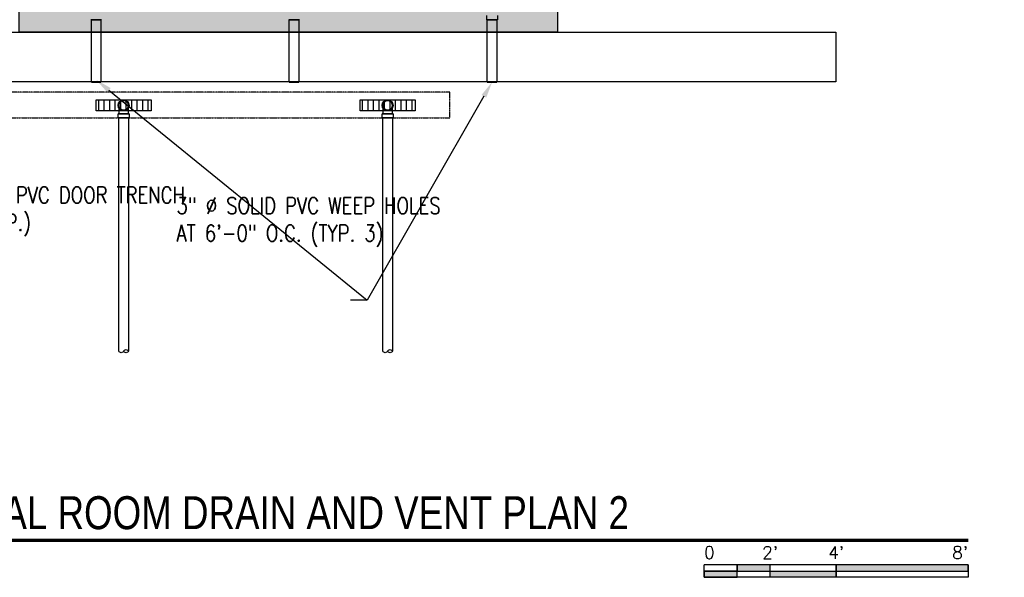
# Model space of a CAD drawing. Header units: inches. Extents: x -382 to 7445, y 651 to 1248.
# Tile 17 of 18: x 2391 to 2749, y 653 to 856. Entities that reach past the tile are written whole.
import ezdxf
from ezdxf import colors
from ezdxf.entities.mleader import LeaderData, LeaderLine
from ezdxf.enums import TextEntityAlignment as Align
from ezdxf.math import Vec2, Vec3

# ---------------------------------------------------------------- set-up
doc = ezdxf.new("R2010")
doc.units = ezdxf.units.IN
doc.header["$MEASUREMENT"] = 0
doc.linetypes.add('Hidden 3_32_', pattern=[0.140625, 0.09375, -0.046875])
for name, color, linetype in [('A-DETL-HDLN', 90, 'Hidden 3_32_'), ('P-PIPE', 3, 'Continuous'), ('S-ANNO-NOTE', 2, 'Continuous'), ('S-ANNO-SYMB', 2, 'Continuous')]:
    doc.layers.add(name, color=color, linetype=linetype)
doc.layers.add('A-WALL-PATT', color=9, linetype='Continuous', true_color=0x808080)
doc.styles.add('Annotative', font='romans.shx', dxfattribs={"width": 0.8, "height": 0.125})
doc.styles.add('Arial', font='romans.shx', dxfattribs={"width": 0.8})
doc.styles.add('TITLES', font='swiss.ttf', dxfattribs={"width": 0.8, "height": 0.25})

# ---------------------------------------------------------------- blocks, each defined once
blk = doc.blocks.new('Mechanical_Box_H_rvt-1-ENLARGED MECHANICAL ROOM DRAIN AND VENT PLAN 1')
at = {"layer": 'P-PIPE', "lineweight": -3}
for p, q in [((-154.85, 857.3), (-154.85, 855.8)), ((-151, 855.8), (-151, 857.3)), ((-154.85, 855.8), (-151, 855.8)), ((-151, 855.8), (-154.85, 855.8)), ((-154.67, 855.8), (-154.67, 851.21)), ((-154.67, 855.8), (-152.92, 855.8)), ((-152.92, 855.8), (-154.67, 855.8)), ((-152.92, 855.8), (-151.17, 855.8)), ((-151.17, 855.8), (-152.92, 855.8)), ((-151.17, 851.21), (-151.17, 855.8)), ((-79, 855.8), (-82.85, 855.8)), ((-82.85, 855.8), (-79, 855.8)), ((-82.67, 855.8), (-82.67, 851.21)), ((-82.67, 855.8), (-80.92, 855.8)), ((-80.92, 855.8), (-82.67, 855.8)), ((-80.92, 855.8), (-79.17, 855.8)), ((-79.17, 855.8), (-80.92, 855.8)), ((-79.17, 851.21), (-79.17, 855.8)), ((-7, 855.8), (-10.85, 855.8)), ((-10.85, 855.8), (-7, 855.8)), ((-10.67, 855.8), (-10.67, 851.21)), ((-10.67, 855.8), (-8.92, 855.8)), ((-8.92, 855.8), (-10.67, 855.8)), ((-8.92, 855.8), (-7.17, 855.8)), ((-7.17, 855.8), (-8.92, 855.8)), ((-7.17, 851.21), (-7.17, 855.8)), ((-154.67, 851.21), (-154.67, 833.11)), ((-151.17, 833.11), (-151.17, 851.21)), ((-82.67, 851.21), (-82.67, 833.11)), ((-79.17, 833.11), (-79.17, 851.21)), ((-10.67, 851.21), (-10.67, 833.11)), ((-7.17, 833.11), (-7.17, 851.21)), ((-154.67, 833.11), (-152.92, 833.11)), ((-152.92, 833.11), (-154.67, 833.11)), ((-152.92, 833.11), (-151.17, 833.11)), ((-151.17, 833.11), (-152.92, 833.11)), ((-82.67, 833.11), (-80.92, 833.11)), ((-80.92, 833.11), (-82.67, 833.11)), ((-80.92, 833.11), (-79.17, 833.11)), ((-79.17, 833.11), (-80.92, 833.11)), ((-10.67, 833.11), (-8.92, 833.11)), ((-8.92, 833.11), (-10.67, 833.11)), ((-8.92, 833.11), (-7.17, 833.11)), ((-7.17, 833.11), (-8.92, 833.11)), ((-116.9, 821.55), (-116.9, 820.05)), ((-116.67, 820.05), (-116.67, 735.14)), ((-113.17, 735.14), (-113.17, 820.05)), ((-112.94, 820.05), (-112.94, 821.55)), ((-20.9, 821.55), (-20.9, 820.05)), ((-20.67, 820.05), (-20.67, 735.14)), ((-17.17, 735.14), (-17.17, 820.05)), ((-16.94, 820.05), (-16.94, 821.55))]:
    blk.add_line(p, q, dxfattribs=at)
at = {"layer": 'P-PIPE', "lineweight": -3, "flags": 128}
for points in [[(-116.67, 824.61), (-116.67, 824.68), (-116.67, 824.75), (-116.66, 824.82), (-116.65, 824.89), (-116.64, 824.96), (-116.62, 825.03), (-116.6, 825.09), (-116.58, 825.16), (-116.56, 825.23), (-116.53, 825.29), (-116.51, 825.35), (-116.48, 825.42), (-116.44, 825.48), (-116.41, 825.54), (-116.37, 825.6), (-116.33, 825.65), (-116.28, 825.71), (-116.24, 825.76), (-116.19, 825.82), (-116.14, 825.86), (-116.09, 825.91), (-116.04, 825.96), (-115.98, 826), (-115.93, 826.04), (-115.87, 826.08), (-115.81, 826.12), (-115.75, 826.15), (-115.69, 826.18), (-115.62, 826.21), (-115.56, 826.24), (-115.49, 826.26), (-115.42, 826.29), (-115.36, 826.3), (-115.29, 826.32), (-115.22, 826.33), (-115.15, 826.34), (-115.08, 826.35), (-115.01, 826.36), (-114.94, 826.36), (-114.92, 826.36)], [(-114.92, 822.86), (-114.99, 822.86), (-115.06, 822.87), (-115.13, 822.87), (-115.2, 822.88), (-115.27, 822.89), (-115.34, 822.91), (-115.41, 822.93), (-115.47, 822.95), (-115.54, 822.97), (-115.6, 823), (-115.67, 823.03), (-115.73, 823.06), (-115.79, 823.09), (-115.85, 823.13), (-115.91, 823.17), (-115.97, 823.21), (-116.02, 823.25), (-116.08, 823.29), (-116.13, 823.34), (-116.18, 823.39), (-116.23, 823.44), (-116.27, 823.49), (-116.32, 823.55), (-116.36, 823.61), (-116.4, 823.66), (-116.43, 823.72), (-116.47, 823.78), (-116.5, 823.85), (-116.53, 823.91), (-116.55, 823.98), (-116.58, 824.04), (-116.6, 824.11), (-116.62, 824.18), (-116.63, 824.24), (-116.65, 824.31), (-116.66, 824.38), (-116.67, 824.45), (-116.67, 824.52), (-116.67, 824.59), (-116.67, 824.61)], [(-116.67, 821.55), (-116.67, 821.67), (-116.67, 821.79), (-116.67, 821.92), (-116.67, 822.04), (-116.67, 822.16), (-116.67, 822.28), (-116.67, 822.4), (-116.67, 822.52), (-116.67, 822.63), (-116.67, 822.75), (-116.67, 822.86), (-116.67, 822.97), (-116.67, 823.08), (-116.67, 823.19), (-116.67, 823.29), (-116.67, 823.39), (-116.67, 823.49), (-116.67, 823.58), (-116.67, 823.67), (-116.67, 823.76), (-116.67, 823.84), (-116.67, 823.92), (-116.67, 824), (-116.67, 824.07), (-116.67, 824.14), (-116.67, 824.2), (-116.67, 824.26), (-116.67, 824.31), (-116.67, 824.36), (-116.67, 824.41), (-116.67, 824.45), (-116.67, 824.49), (-116.67, 824.52), (-116.67, 824.55), (-116.67, 824.57), (-116.67, 824.59), (-116.67, 824.6), (-116.67, 824.61), (-116.67, 824.61)], [(-114.92, 826.36), (-114.85, 826.36), (-114.78, 826.35), (-114.71, 826.35), (-114.64, 826.34), (-114.58, 826.32), (-114.51, 826.31), (-114.44, 826.29), (-114.37, 826.27), (-114.31, 826.25), (-114.24, 826.22), (-114.18, 826.19), (-114.11, 826.16), (-114.05, 826.13), (-113.99, 826.09), (-113.93, 826.05), (-113.88, 826.01), (-113.82, 825.97), (-113.77, 825.93), (-113.72, 825.88), (-113.67, 825.83), (-113.62, 825.78), (-113.57, 825.72), (-113.53, 825.67), (-113.49, 825.61), (-113.45, 825.55), (-113.41, 825.5), (-113.38, 825.43), (-113.35, 825.37), (-113.32, 825.31), (-113.29, 825.24), (-113.27, 825.18), (-113.25, 825.11), (-113.23, 825.04), (-113.21, 824.98), (-113.2, 824.91), (-113.19, 824.84), (-113.18, 824.77), (-113.18, 824.7), (-113.17, 824.63), (-113.17, 824.61)], [(-113.17, 824.61), (-113.17, 824.54), (-113.18, 824.47), (-113.19, 824.4), (-113.2, 824.33), (-113.21, 824.26), (-113.22, 824.19), (-113.24, 824.13), (-113.26, 824.06), (-113.29, 823.99), (-113.31, 823.93), (-113.34, 823.86), (-113.37, 823.8), (-113.4, 823.74), (-113.44, 823.68), (-113.48, 823.62), (-113.52, 823.56), (-113.56, 823.51), (-113.61, 823.46), (-113.65, 823.4), (-113.7, 823.35), (-113.75, 823.31), (-113.81, 823.26), (-113.86, 823.22), (-113.92, 823.18), (-113.98, 823.14), (-114.04, 823.1), (-114.1, 823.07), (-114.16, 823.03), (-114.22, 823.01), (-114.29, 822.98), (-114.35, 822.95), (-114.42, 822.93), (-114.49, 822.91), (-114.56, 822.9), (-114.63, 822.88), (-114.69, 822.87), (-114.76, 822.87), (-114.83, 822.86), (-114.9, 822.86), (-114.92, 822.86)], [(-113.17, 824.61), (-113.17, 824.61), (-113.17, 824.6), (-113.17, 824.59), (-113.17, 824.57), (-113.17, 824.55), (-113.17, 824.52), (-113.17, 824.49), (-113.17, 824.45), (-113.17, 824.41), (-113.17, 824.37), (-113.17, 824.31), (-113.17, 824.26), (-113.17, 824.2), (-113.17, 824.14), (-113.17, 824.07), (-113.17, 824), (-113.17, 823.92), (-113.17, 823.84), (-113.17, 823.76), (-113.17, 823.67), (-113.17, 823.58), (-113.17, 823.49), (-113.17, 823.39), (-113.17, 823.29), (-113.17, 823.19), (-113.17, 823.08), (-113.17, 822.97), (-113.17, 822.86), (-113.17, 822.75), (-113.17, 822.64), (-113.17, 822.52), (-113.17, 822.4), (-113.17, 822.28), (-113.17, 822.16), (-113.17, 822.04), (-113.17, 821.92), (-113.17, 821.8), (-113.17, 821.67), (-113.17, 821.55), (-113.17, 821.55)], [(-20.67, 824.61), (-20.67, 824.68), (-20.67, 824.75), (-20.66, 824.82), (-20.65, 824.89), (-20.64, 824.96), (-20.62, 825.03), (-20.6, 825.09), (-20.58, 825.16), (-20.56, 825.23), (-20.53, 825.29), (-20.51, 825.35), (-20.48, 825.42), (-20.44, 825.48), (-20.41, 825.54), (-20.37, 825.6), (-20.33, 825.65), (-20.28, 825.71), (-20.24, 825.76), (-20.19, 825.82), (-20.14, 825.86), (-20.09, 825.91), (-20.04, 825.96), (-19.98, 826), (-19.93, 826.04), (-19.87, 826.08), (-19.81, 826.12), (-19.75, 826.15), (-19.69, 826.18), (-19.62, 826.21), (-19.56, 826.24), (-19.49, 826.26), (-19.42, 826.29), (-19.36, 826.3), (-19.29, 826.32), (-19.22, 826.33), (-19.15, 826.34), (-19.08, 826.35), (-19.01, 826.36), (-18.94, 826.36), (-18.92, 826.36)], [(-18.92, 822.86), (-18.99, 822.86), (-19.06, 822.87), (-19.13, 822.87), (-19.2, 822.88), (-19.27, 822.89), (-19.34, 822.91), (-19.41, 822.93), (-19.47, 822.95), (-19.54, 822.97), (-19.6, 823), (-19.67, 823.03), (-19.73, 823.06), (-19.79, 823.09), (-19.85, 823.13), (-19.91, 823.17), (-19.97, 823.21), (-20.02, 823.25), (-20.08, 823.29), (-20.13, 823.34), (-20.18, 823.39), (-20.23, 823.44), (-20.27, 823.49), (-20.32, 823.55), (-20.36, 823.61), (-20.4, 823.66), (-20.43, 823.72), (-20.47, 823.78), (-20.5, 823.85), (-20.53, 823.91), (-20.55, 823.98), (-20.58, 824.04), (-20.6, 824.11), (-20.62, 824.18), (-20.63, 824.24), (-20.65, 824.31), (-20.66, 824.38), (-20.67, 824.45), (-20.67, 824.52), (-20.67, 824.59), (-20.67, 824.61)], [(-20.67, 821.55), (-20.67, 821.67), (-20.67, 821.79), (-20.67, 821.92), (-20.67, 822.04), (-20.67, 822.16), (-20.67, 822.28), (-20.67, 822.4), (-20.67, 822.52), (-20.67, 822.63), (-20.67, 822.75), (-20.67, 822.86), (-20.67, 822.97), (-20.67, 823.08), (-20.67, 823.19), (-20.67, 823.29), (-20.67, 823.39), (-20.67, 823.49), (-20.67, 823.58), (-20.67, 823.67), (-20.67, 823.76), (-20.67, 823.84), (-20.67, 823.92), (-20.67, 824), (-20.67, 824.07), (-20.67, 824.14), (-20.67, 824.2), (-20.67, 824.26), (-20.67, 824.31), (-20.67, 824.36), (-20.67, 824.41), (-20.67, 824.45), (-20.67, 824.49), (-20.67, 824.52), (-20.67, 824.55), (-20.67, 824.57), (-20.67, 824.59), (-20.67, 824.6), (-20.67, 824.61), (-20.67, 824.61)], [(-18.92, 826.36), (-18.85, 826.36), (-18.78, 826.35), (-18.71, 826.35), (-18.64, 826.34), (-18.58, 826.32), (-18.51, 826.31), (-18.44, 826.29), (-18.37, 826.27), (-18.31, 826.25), (-18.24, 826.22), (-18.18, 826.19), (-18.11, 826.16), (-18.05, 826.13), (-17.99, 826.09), (-17.93, 826.05), (-17.88, 826.01), (-17.82, 825.97), (-17.77, 825.93), (-17.72, 825.88), (-17.67, 825.83), (-17.62, 825.78), (-17.57, 825.72), (-17.53, 825.67), (-17.49, 825.61), (-17.45, 825.55), (-17.41, 825.5), (-17.38, 825.43), (-17.35, 825.37), (-17.32, 825.31), (-17.29, 825.24), (-17.27, 825.18), (-17.25, 825.11), (-17.23, 825.04), (-17.21, 824.98), (-17.2, 824.91), (-17.19, 824.84), (-17.18, 824.77), (-17.18, 824.7), (-17.17, 824.63), (-17.17, 824.61)], [(-17.17, 824.61), (-17.17, 824.54), (-17.18, 824.47), (-17.19, 824.4), (-17.2, 824.33), (-17.21, 824.26), (-17.22, 824.19), (-17.24, 824.13), (-17.26, 824.06), (-17.29, 823.99), (-17.31, 823.93), (-17.34, 823.86), (-17.37, 823.8), (-17.4, 823.74), (-17.44, 823.68), (-17.48, 823.62), (-17.52, 823.56), (-17.56, 823.51), (-17.61, 823.46), (-17.65, 823.4), (-17.7, 823.35), (-17.75, 823.31), (-17.81, 823.26), (-17.86, 823.22), (-17.92, 823.18), (-17.98, 823.14), (-18.04, 823.1), (-18.1, 823.07), (-18.16, 823.03), (-18.22, 823.01), (-18.29, 822.98), (-18.35, 822.95), (-18.42, 822.93), (-18.49, 822.91), (-18.56, 822.9), (-18.63, 822.88), (-18.69, 822.87), (-18.76, 822.87), (-18.83, 822.86), (-18.9, 822.86), (-18.92, 822.86)], [(-17.17, 824.61), (-17.17, 824.61), (-17.17, 824.6), (-17.17, 824.59), (-17.17, 824.57), (-17.17, 824.55), (-17.17, 824.52), (-17.17, 824.49), (-17.17, 824.45), (-17.17, 824.41), (-17.17, 824.37), (-17.17, 824.31), (-17.17, 824.26), (-17.17, 824.2), (-17.17, 824.14), (-17.17, 824.07), (-17.17, 824), (-17.17, 823.92), (-17.17, 823.84), (-17.17, 823.76), (-17.17, 823.67), (-17.17, 823.58), (-17.17, 823.49), (-17.17, 823.39), (-17.17, 823.29), (-17.17, 823.19), (-17.17, 823.08), (-17.17, 822.97), (-17.17, 822.86), (-17.17, 822.75), (-17.17, 822.64), (-17.17, 822.52), (-17.17, 822.4), (-17.17, 822.28), (-17.17, 822.16), (-17.17, 822.04), (-17.17, 821.92), (-17.17, 821.8), (-17.17, 821.67), (-17.17, 821.55), (-17.17, 821.55)]]:
    blk.add_lwpolyline(points, dxfattribs=at)
at = {"layer": 'P-PIPE', "lineweight": -3}
for centre, radius, start, end in [((-114.92, 824.61), 1.98, 90, 270), ((-114.92, 824.61), 1.98, 90, 270), ((-114.92, 824.61), 1.75, 0, 180), ((-114.92, 824.61), 1.75, 90, 270), ((-114.92, 824.61), 1.75, 180, 0), ((-114.92, 824.61), 1.98, 270, 90), ((-114.92, 824.61), 1.98, 270, 90), ((-114.92, 824.61), 1.75, 270, 90), ((-18.92, 824.61), 1.98, 90, 270), ((-18.92, 824.61), 1.98, 90, 270), ((-18.92, 824.61), 1.75, 360, 180), ((-18.92, 824.61), 1.75, 90, 270), ((-18.92, 824.61), 1.75, 180, 360), ((-18.92, 824.61), 1.98, 270, 90), ((-18.92, 824.61), 1.98, 270, 90), ((-18.92, 824.61), 1.75, 270, 90), ((-115.8, 734.73), 0.968, 25.3642, 154.6358), ((-115.8, 735.56), 0.968, 205.3642, 334.6358), ((-114.05, 735.56), 0.968, 205.3642, 334.6358), ((-19.8, 734.73), 0.968, 25.3642, 154.6358), ((-19.8, 735.56), 0.968, 205.3642, 334.6358), ((-18.05, 735.56), 0.968, 205.3642, 334.6358)]:
    blk.add_arc(centre, radius, start, end, dxfattribs=at)
for centre, major_axis, start_param, end_param in [((-114.92, 821.55), (1.98, 0), 1.570796, 4.712389), ((-114.92, 820.05), (1.98, 0), 1.570796, 4.712389), ((-114.92, 821.55), (1.75, 0), 1.570796, 4.712389), ((-114.92, 820.05), (1.75, 0), 1.570796, 3.141593), ((-114.92, 820.05), (1.75, 0), 3.141593, 4.712389), ((-114.92, 821.55), (1.98, 0), 4.712389, 7.853982), ((-114.92, 821.55), (1.75, 0), 4.712389, 7.853982), ((-114.92, 820.05), (1.98, 0), 4.712389, 7.853982), ((-114.92, 820.05), (1.75, 0), 0, 1.570796), ((-114.92, 820.05), (1.75, 0), 4.712389, 6.283185), ((-18.92, 821.55), (1.98, 0), 1.570796, 4.712389), ((-18.92, 820.05), (1.98, 0), 1.570796, 4.712389), ((-18.92, 821.55), (1.75, 0), 1.570796, 4.712389), ((-18.92, 820.05), (1.75, 0), 1.570796, 3.141593), ((-18.92, 820.05), (1.75, 0), 3.141593, 4.712389), ((-18.92, 821.55), (1.98, 0), 4.712389, 7.853982), ((-18.92, 821.55), (1.75, 0), 4.712389, 7.853982), ((-18.92, 820.05), (1.98, 0), 4.712389, 7.853982), ((-18.92, 820.05), (1.75, 0), 0, 1.570796), ((-18.92, 820.05), (1.75, 0), 4.712389, 6.283185)]:
    blk.add_ellipse(centre, major_axis=major_axis, ratio=0.010416, start_param=start_param, end_param=end_param, dxfattribs=at)
blk = doc.blocks.new('*U7')
for points in [[(-1.75, -0.2344), (-1.5, -0.2344), (-1.5, -0.1875), (-1.75, -0.1875)], [(-1, -0.2344), (0, -0.2344), (0, -0.1875), (-1, -0.1875)], [(-2, -0.2812), (-1.75, -0.2812), (-1.75, -0.2344), (-2, -0.2344)], [(-1.5, -0.2344), (-1, -0.2344), (-1, -0.2812), (-1.5, -0.2812)]]:
    blk.add_hatch(color=256).paths.add_polyline_path(points)
for p, q in [((0, -0.1875), (-2, -0.1875)), ((-2, -0.2812), (-2, -0.1875)), ((-1.75, -0.2812), (-1.75, -0.1875)), ((-1.5, -0.2812), (-1.5, -0.1875)), ((-1, -0.2812), (-1, -0.1885)), ((0, -0.1875), (0, -0.2812)), ((-2, -0.2344), (0, -0.2344)), ((0, -0.2812), (-2, -0.2812))]:
    blk.add_line(p, q)
at = {"flags": 128}
for points in [[(-1.75, -0.2344), (-1.5, -0.2344), (-1.5, -0.1875), (-1.75, -0.1875), (-1.75, -0.2344)], [(-1, -0.2344), (0, -0.2344), (0, -0.1875), (-1, -0.1875), (-1, -0.2344)], [(-2, -0.2812), (-1.75, -0.2812), (-1.75, -0.2344), (-2, -0.2344), (-2, -0.2812)], [(-1.5, -0.2344), (-1, -0.2344), (-1, -0.2812), (-1.5, -0.2812), (-1.5, -0.2344)]]:
    blk.add_lwpolyline(points, close=True, dxfattribs=at)
at = {"style": 'Arial'}
blk.add_text('0', height=0.0937, dxfattribs=at).set_placement((-2, -0.0937), align=Align.MIDDLE_LEFT)
for s, p in [("2'", (-1.5, -0.0937)), ("4'", (-1, -0.0937))]:
    blk.add_text(s, height=0.09375, dxfattribs=at).set_placement(p, align=Align.MIDDLE_CENTER)
blk.add_text("8'", height=0.09375, dxfattribs=at).set_placement((0, -0.0937), align=Align.MIDDLE_RIGHT)
blk = doc.blocks.new('*U4')
at = {"linetype": 'Continuous', "lineweight": 70}
blk.add_line((1.125, 0.625), (13.5, 0.625), dxfattribs=at)
at = {"style": 'Arial'}
blk.add_attdef('DRAWING_AREA_TITLE', text='', height=0.1875, dxfattribs=at).set_placement((1.3743, 0.6339), align=Align.BOTTOM_LEFT)
blk.add_attdef('X#', text='', height=0.1875, dxfattribs=at).set_placement((0.8125, 0.625), align=Align.MIDDLE_CENTER)
blk.add_attdef('SCALE:', text='', height=0.0938, dxfattribs=at).set_placement((1.3743, 0.5606), align=Align.TOP_LEFT)

msp = doc.modelspace()

# ---------------------------------------------------------------- hatches: boundary and pattern name
at = {"layer": 'A-WALL-PATT'}
h = msp.add_hatch(dxfattribs=at)
h.set_pattern_fill('AR-SAND', color=8, scale=5, style=0)
h.paths.add_polyline_path([(2197.0774, 1145.1577), (2197.0774, 1242.4694), (2221.0774, 1242.4694), (2221.0774, 1121.2059), (2415.0774, 1121.2059), (2415.0774, 875.2059), (2586.9112, 875.2059), (2586.9112, 851.2059), (2391.0774, 851.2059), (2391.0774, 1097.2059), (2209.0774, 1097.2059), (2209.0774, 1043.2518), (2201.0774, 1043.2518), (2173.0774, 1043.2518), (2173.0774, 1145.1577)])
h = msp.add_hatch(dxfattribs=at)
h.set_pattern_fill('_USER', color=8, scale=2, angle=90, style=0, pattern_type=0)
h.set_pattern_definition([(90, (2e-14, 0), (-2, 1e-16), [])])
h.paths.add_polyline_path([(2419.0776, 822.6095), (2419.0776, 826.6095), (2439.0776, 826.6095), (2439.0776, 822.6095)])
h = msp.add_hatch(dxfattribs=at)
h.set_pattern_fill('_USER', color=8, scale=2, angle=90, style=0, pattern_type=0)
h.set_pattern_definition([(90, (-96, 2e-12), (-2, 1e-16), [])])
h.paths.add_polyline_path([(2515.0776, 822.6095), (2515.0776, 826.6095), (2535.0776, 826.6095), (2535.0776, 822.6095)])

# ---------------------------------------------------------------- linework, layer by layer
at = {"layer": 'A-DETL-HDLN'}
for p, q in [((2547.652, 829.369), (2101.3876, 829.369)), ((2547.652, 820.0565), (2547.652, 829.369)), ((2101.3876, 820.0565), (2547.652, 820.0565))]:
    msp.add_line(p, q, dxfattribs=at)
at = {"layer": 'A-WALL-PATT'}
for points in [[(2197.0774, 1145.1577), (2197.0774, 1242.4694), (2221.0774, 1242.4694), (2221.0774, 1121.2059), (2415.0774, 1121.2059), (2415.0774, 875.2059), (2586.9112, 875.2059), (2586.9112, 851.2059), (2391.0774, 851.2059), (2391.0774, 1097.2059), (2209.0774, 1097.2059), (2209.0774, 1043.2518), (2201.0774, 1043.2518), (2201.0774, 1043.2518), (2173.0774, 1043.2518), (2173.0774, 1145.1577)], [(2336.0774, 851.2059), (2688.0774, 851.2059), (2688.0774, 833.2059), (2336.0774, 833.2059)]]:
    msp.add_lwpolyline(points, close=True, dxfattribs=at)
at = {"layer": 'P-PIPE'}
for p, q in [((2419.0776, 822.6095), (2419.0776, 826.6095)), ((2419.0776, 826.6095), (2439.0776, 826.6095)), ((2439.0776, 826.6095), (2439.0776, 822.6095)), ((2515.0776, 822.6095), (2515.0776, 826.6095)), ((2515.0776, 826.6095), (2535.0776, 826.6095)), ((2535.0776, 826.6095), (2535.0776, 822.6095)), ((2439.0776, 822.6095), (2419.0776, 822.6095)), ((2535.0776, 822.6095), (2515.0776, 822.6095))]:
    msp.add_line(p, q, dxfattribs=at)

# ---------------------------------------------------------------- block references
at = {"layer": 'P-PIPE', "xscale": -1}
msp.add_blockref('Mechanical_Box_H_rvt-1-ENLARGED MECHANICAL ROOM DRAIN AND VENT PLAN 1', (2410.1548, 0), dxfattribs=at)
at = {"layer": 'S-ANNO-SYMB', "lineweight": -3}
ref = msp.add_blockref('*U4', (2088.1977, 636.337), dxfattribs=dict(at, xscale=48, yscale=48, zscale=48))
ref.add_attrib('DRAWING_AREA_TITLE', 'ALTERNATE ENLARGED MECHANICAL ROOM DRAIN AND VENT PLAN 2', dxfattribs={"layer": '0', "height": 12, "style": 'TITLES', "width": 0.796875}).set_placement((2154.1639, 666.7645), align=Align.BOTTOM_LEFT)
at = {"layer": 'S-ANNO-SYMB', "lineweight": -3, "xscale": 48, "yscale": 48, "zscale": 48}
msp.add_blockref('*U7', (2736.1977, 666.337), dxfattribs=at)

# ---------------------------------------------------------------- leaders
at = {"layer": 'S-ANNO-NOTE'}
ml = msp.add_multileader_mtext('Standard', dxfattribs=at)
ml.set_content('3" %%C SOLID PVC WEEP HOLES\\PAT 6\'-0" O.C. (TYP. 3)', color=256, style='Annotative')
ml.set_leader_properties(color=1, linetype='ByLayer', lineweight=-1)
ml.build(insert=Vec2(0, 0))
ml.multileader.update_dxf_attribs({"text_right_attachment_type": 3, "dogleg_length": 0.125, "arrow_head_size": 6, "scale": 48})
ctx = ml.context
ctx.base_point, ctx.scale, ctx.char_height, ctx.arrow_head_size, ctx.landing_gap_size, ctx.plane_origin = Vec3(-117.7644, 787.8605), 48, 6, 6, 4.32, Vec3(-24.5461, 813.6308)
ctx.right_attachment = 3
notes = []
notes.append((ctx, [(1, (1, 1, 0), (-123.7644, 787.8605), (1, 0), 6, [(1, [(-16.907, 833.9465)], 0, []), (0, [(-160.9226, 833.1095)], 0, [])])]))
ctx.mtext.insert, ctx.mtext.width, ctx.mtext.defined_height, ctx.mtext.flow_direction = Vec3(-113.4444, 791.8605), 64.42757, 17.4827, 5
ml = msp.add_multileader_mtext('Standard', dxfattribs=at)
ml.set_content('3" %%C SOLID PVC WEEP HOLES\\PAT 6\'-0" O.C. (TYP. 3)', color=256, style='Annotative')
ml.set_leader_properties(color=1, linetype='ByLayer', lineweight=-1)
ml.build(insert=Vec2(0, 0))
ml.multileader.update_dxf_attribs({"text_right_attachment_type": 3, "dogleg_length": 0.125, "arrow_head_size": 6, "scale": 48})
ctx = ml.context
ctx.base_point, ctx.scale, ctx.char_height, ctx.arrow_head_size, ctx.landing_gap_size, ctx.plane_origin = Vec3(2443.9848, 787.1065), 48, 6, 6, 4.32, Vec3(2426.7009, 813.6308)
ctx.right_attachment = 3
notes.append((ctx, [(1, (1, 1, 0), (2517.5962, 753.678), (-1, 0), 6, [(1, [(2419.0618, 833.9465)], 0, []), (0, [(2563.0774, 833.1095)], 0, [])])]))
ctx.mtext.insert, ctx.mtext.width, ctx.mtext.defined_height, ctx.mtext.flow_direction = Vec3(2448.3048, 791.1065), 64.42757, 17.4827, 5
ml = msp.add_multileader_mtext('Standard', dxfattribs=at)
ml.set_content('DOOR TRENCH', color=256, style='Annotative')
ml.set_leader_properties(color=1, linetype='ByLayer', lineweight=-1)
ml.build(insert=Vec2(0, 0))
ml.multileader.update_dxf_attribs({"text_right_attachment_type": 3, "dogleg_length": 0.125, "arrow_head_size": 6, "scale": 48})
ctx = ml.context
ctx.base_point, ctx.scale, ctx.char_height, ctx.arrow_head_size, ctx.landing_gap_size, ctx.plane_origin = Vec3(86.8168, 824.7266), 48, 6, 6, 4.32, Vec3(-67.3909, 843.7672)
ctx.right_attachment = 3
notes.append((ctx, [(1, (1, 1, 0), (80.8168, 824.7266), (1, 0), 6, [(0, [(190.8161, 824.8067)], 0, []), (1, [(43.1056, 824.7266)], 0, [])])]))
ctx.mtext.insert, ctx.mtext.width, ctx.mtext.defined_height, ctx.mtext.flow_direction = Vec3(91.1368, 827.7266), 56.103102, 16.0793, 5
ml = msp.add_multileader_mtext('Standard', dxfattribs=at)
ml.set_content('TRENCH DRAIN\\PBLOCKOUT REF:\\PS-506', color=256, style='Annotative')
ml.set_leader_properties(color=1, linetype='ByLayer', lineweight=-1)
ml.build(insert=Vec2(0, 0))
ml.multileader.update_dxf_attribs({"text_right_attachment_type": 3, "dogleg_length": 0.125, "arrow_head_size": 6, "scale": 48})
ctx = ml.context
ctx.base_point, ctx.scale, ctx.char_height, ctx.arrow_head_size, ctx.landing_gap_size, ctx.plane_origin = Vec3(90.7816, 746.1372), 48, 6, 6, 4.32, Vec3(-72.6761, 724.3896)
ctx.right_attachment = 3
notes.append((ctx, [(0, (1, 1, 0), (160.9645, 726.1372), (-1, 0), 6, [(1, [(251.9189, 794.0683), (251.1355, 825.6323)], 0, [])])]))
ctx.mtext.insert, ctx.mtext.width, ctx.mtext.defined_height, ctx.mtext.flow_direction = Vec3(95.1016, 749.1372), 71.19161, 16.0793, 5
ml = msp.add_multileader_mtext('Standard', dxfattribs=at)
ml.set_content('TRENCH DRAIN\\PBLOCKOUT REF:\\PS-506', color=256, style='Annotative')
ml.set_leader_properties(color=1, linetype='ByLayer', lineweight=-1)
ml.build(insert=Vec2(0, 0))
ml.multileader.update_dxf_attribs({"text_right_attachment_type": 3, "dogleg_length": 0.125, "arrow_head_size": 6, "scale": 48})
ctx = ml.context
ctx.base_point, ctx.scale, ctx.char_height, ctx.arrow_head_size, ctx.landing_gap_size, ctx.plane_origin = Vec3(2247.1903, 755.9938), 48, 6, 6, 4.32, Vec3(2474.8308, 724.3896)
ctx.right_attachment = 3
notes.append((ctx, [(0, (1, 1, 0), (2241.1903, 755.9938), (1, 0), 6, [(1, [(2150.2358, 794.0683), (2151.0193, 825.6323)], 0, [])])]))
ctx.mtext.insert, ctx.mtext.width, ctx.mtext.defined_height, ctx.mtext.flow_direction = Vec3(2251.5103, 758.9938), 71.19161, 16.0793, 5
ml = msp.add_multileader_mtext('Standard', dxfattribs=at)
ml.set_content('3" %%C SOLID PVC DOOR TRENCH \\PDRAINS (TYP.)', color=256, style='Annotative')
ml.set_leader_properties(color=1, linetype='ByLayer', lineweight=-1)
ml.build(insert=Vec2(0, 0))
ml.multileader.update_dxf_attribs({"text_right_attachment_type": 3, "dogleg_length": 0.125, "arrow_head_size": 6, "scale": 48})
ctx = ml.context
ctx.base_point, ctx.scale, ctx.char_height, ctx.arrow_head_size, ctx.landing_gap_size, ctx.plane_origin = Vec3(-15.9555, 780.8216), 48, 6, 6, 4.32, Vec3(79.4565, 817.5509)
ctx.right_attachment = 3
notes.append((ctx, [(0, (1, 1, 0), (57.6559, 758.5359), (-1, 0), 6, [(1, [(68.7714, 810.1122)], 0, [])])]))
ctx.mtext.insert, ctx.mtext.width, ctx.mtext.defined_height, ctx.mtext.flow_direction = Vec3(-11.6355, 784.8216), 71.930931, 17.4827, 5
ml = msp.add_multileader_mtext('Standard', dxfattribs=at)
ml.set_content('3" %%C SOLID PVC DOOR TRENCH \\PDRAINS (TYP.)', color=256, style='Annotative')
ml.set_leader_properties(color=1, linetype='ByLayer', lineweight=-1)
ml.build(insert=Vec2(0, 0))
ml.multileader.update_dxf_attribs({"text_right_attachment_type": 3, "dogleg_length": 0.125, "arrow_head_size": 6, "scale": 48})
ctx = ml.context
ctx.base_point, ctx.scale, ctx.char_height, ctx.arrow_head_size, ctx.landing_gap_size, ctx.plane_origin = Vec3(2346.0618, 790.989), 48, 6, 6, 4.32, Vec3(2322.6983, 817.5509)
ctx.right_attachment = 3
notes.append((ctx, [(0, (1, 1, 0), (2340.0618, 790.989), (1, 0), 6, [(1, [(2333.3833, 810.1122)], 0, [])])]))
ctx.mtext.insert, ctx.mtext.width, ctx.mtext.defined_height, ctx.mtext.flow_direction = Vec3(2350.3818, 794.989), 71.804785, 17.4827, 5
ml = msp.add_multileader_mtext('Standard', dxfattribs=at)
ml.set_content('8" %%C SOLID PVC\\PDRAIN', color=256, style='Annotative')
ml.set_leader_properties(color=1, linetype='ByLayer', lineweight=-1)
ml.build(insert=Vec2(0, 0))
ml.multileader.update_dxf_attribs({"text_right_attachment_type": 3, "dogleg_length": 0.125, "arrow_head_size": 6, "scale": 48})
ctx = ml.context
ctx.base_point, ctx.scale, ctx.char_height, ctx.arrow_head_size, ctx.landing_gap_size, ctx.plane_origin = Vec3(2256.2442, 790.8864), 48, 6, 6, 4.32, Vec3(2465.7767, 757.5731)
ctx.right_attachment = 3
notes.append((ctx, [(0, (1, 1, 0), (2250.2442, 790.8864), (1, 0), 6, [(0, [(2209.3979, 790.8964)], 0, [])])]))
ctx.mtext.insert, ctx.mtext.width, ctx.mtext.defined_height, ctx.mtext.flow_direction = Vec3(2260.5642, 793.8864), 56.103102, 16.0793, 5
for ctx, leaders in notes:
    for number, flags, end, landing, length, lines in leaders:
        leader = LeaderData()
        leader.index, (leader.has_last_leader_line, leader.has_dogleg_vector, leader.attachment_direction) = number, flags
        leader.last_leader_point, leader.dogleg_vector, leader.dogleg_length = Vec3(end), Vec3(landing), length
        for number, points, colour, breaks in lines:
            line = LeaderLine()
            line.index, line.vertices, line.color, line.breaks = number, Vec3.list(points), colors.encode_raw_color(colour), breaks
            leader.lines.append(line)
        ctx.leaders.append(leader)

doc.saveas('drawing.dxf')
